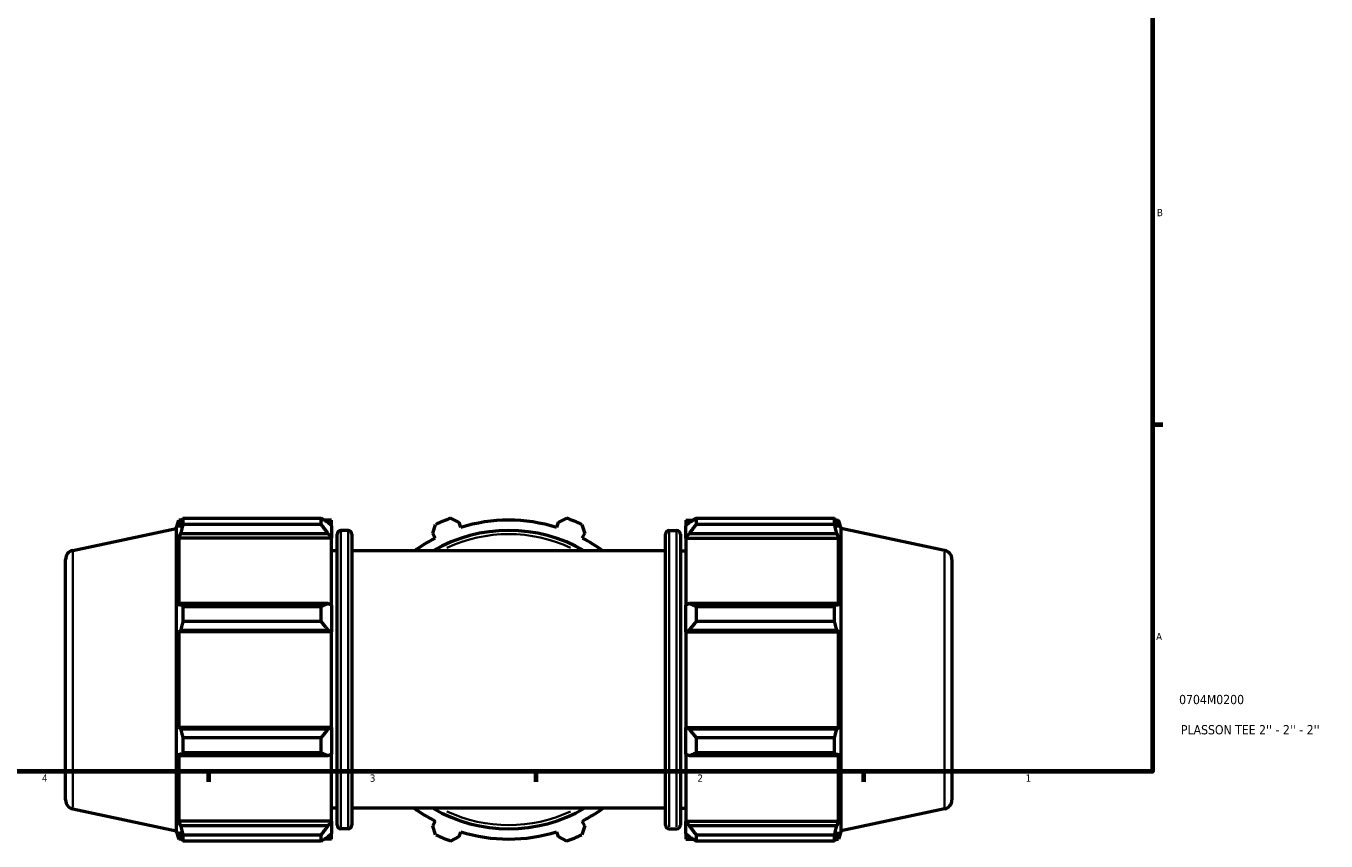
# Model space of a CAD drawing. Header units: inches. Extents: x 0.1 to 65.6, y -23.5 to 46.8.
# Tile 4 of 8: x 18.9 to 35.8, y 0.1 to 10.7. Entities that reach past the tile are written whole.
import ezdxf

# ---------------------------------------------------------------- set-up
doc = ezdxf.new("R2010")
doc.units = ezdxf.units.IN
doc.header["$MEASUREMENT"] = 0
for name, color, linetype, lineweight in [('Border (ANSI)', 7, 'Continuous', 70), ('Title (ANSI)', 7, 'Continuous', 50), ('Visible (ANSI)', 7, 'Continuous', 50), ('Visible Narrow (ANSI)', 7, 'Continuous', 35)]:
    doc.layers.add(name, color=color, linetype=linetype, lineweight=lineweight)
doc.styles.add('Note Text (ANSI)', font='tahoma.ttf')
doc.styles.add('Text Style29', font='tahoma.ttf')

# ---------------------------------------------------------------- blocks, each defined once
blk = doc.blocks.new('Borders Default Border')
at = {"layer": 'Border (ANSI)'}
for p, q in [((33.5, 5.5), (33.634, 5.5)), ((21.25, 1), (21.25, 0.866)), ((25.5, 1), (25.5, 0.866)), ((29.75, 1), (29.75, 0.866))]:
    blk.add_line(p, q, dxfattribs=at)
at = {"layer": 'Border (ANSI)', "flags": 128}
blk.add_lwpolyline([(0.5, 1), (0.5, 21), (33.5, 21), (33.5, 1), (0.5, 1)], dxfattribs=at)
at = {"layer": 'Border (ANSI)', "color": 5, "true_color": 0x0000ff, "char_height": 0.0945, "attachment_point": 7, "style": 'Note Text (ANSI)'}
for s, insert in [('B', (33.558, 8.203)), ('A', (33.547, 2.703)), ('4', (19.092, 0.866)), ('3', (23.346, 0.864)), ('2', (27.596, 0.866)), ('1', (31.854, 0.866))]:
    blk.add_mtext(s, dxfattribs=dict(at, insert=insert))
blk = doc.blocks.new('Title Blocks ANSI - Large')
at = {"layer": 'Title (ANSI)', "color": 5, "true_color": 0x0000ff, "style": 'Text Style29'}
for tag, p in [('PART_NUMBER_001', (0.345, 0.873)), ('DESCRIPTION_001', (0.369, 0.481))]:
    blk.add_attdef(tag, p, '', height=0.12, dxfattribs=at)

msp = doc.modelspace()

# ---------------------------------------------------------------- linework, layer by layer
at = {"layer": 'Visible (ANSI)'}
for p, q in [((20.834, 4.153), (20.869, 4.26)), ((20.869, 4.26), (20.869, 4.164)), ((20.907, 4.26), (20.869, 4.26)), ((20.891, 4.228), (20.869, 4.164)), ((20.92, 4.284), (22.713, 4.284)), ((20.92, 4.284), (20.92, 4.204)), ((22.713, 4.204), (22.713, 4.284)), ((22.847, 4.26), (22.752, 4.26)), ((22.847, 4.186), (22.802, 4.228)), ((22.847, 4.186), (22.847, 4.26)), ((24.393, 4.284), (24.505, 4.228)), ((24.525, 4.164), (24.505, 4.228)), ((25.789, 4.228), (25.769, 4.164)), ((25.789, 4.228), (25.9, 4.284)), ((27.447, 4.26), (27.447, 4.186)), ((27.447, 4.26), (27.542, 4.26)), ((27.491, 4.228), (27.447, 4.186)), ((27.58, 4.284), (27.58, 4.204)), ((27.58, 4.284), (29.374, 4.284)), ((29.374, 4.204), (29.374, 4.284)), ((29.386, 4.26), (29.424, 4.26)), ((29.424, 4.164), (29.403, 4.228)), ((29.424, 4.164), (29.424, 4.26)), ((29.459, 4.153), (29.424, 4.26)), ((19.491, 3.867), (20.834, 4.153)), ((20.834, 4.153), (20.834, 0.229)), ((20.869, 4.026), (20.891, 4.086)), ((20.891, 4.086), (22.802, 4.086)), ((22.713, 4.204), (20.92, 4.204)), ((22.802, 4.086), (22.847, 4.046)), ((22.847, 4.186), (22.847, 4.046)), ((22.92, 0.302), (22.92, 4.079)), ((23.065, 4.127), (22.968, 4.127)), ((23.112, 4.079), (23.112, 0.302)), ((24.161, 4.086), (24.199, 4.204)), ((24.161, 4.086), (24.191, 4.026)), ((26.094, 4.204), (26.133, 4.086)), ((26.102, 4.026), (26.133, 4.086)), ((27.182, 0.302), (27.182, 4.079)), ((27.229, 4.127), (27.326, 4.127)), ((27.374, 4.079), (27.374, 0.302)), ((27.447, 4.046), (27.447, 4.186)), ((27.447, 4.046), (27.491, 4.086)), ((27.491, 4.086), (29.403, 4.086)), ((29.374, 4.204), (27.58, 4.204)), ((29.403, 4.086), (29.424, 4.026)), ((29.459, 0.229), (29.459, 4.153)), ((30.803, 3.867), (29.459, 4.153)), ((20.869, 4.026), (20.869, 3.146)), ((22.847, 4.026), (20.869, 4.026)), ((22.847, 4.046), (22.847, 4.026)), ((22.847, 3.157), (22.847, 4.026)), ((27.447, 4.026), (27.447, 4.046)), ((27.447, 4.026), (27.447, 3.157)), ((27.447, 4.026), (29.424, 4.026)), ((29.424, 3.146), (29.424, 4.026)), ((19.397, 0.63), (19.397, 3.751)), ((22.92, 3.86), (22.847, 3.86)), ((27.182, 3.86), (23.112, 3.86)), ((27.374, 3.86), (27.447, 3.86)), ((30.897, 3.751), (30.897, 0.63)), ((20.891, 3.177), (20.869, 3.146)), ((22.802, 3.177), (20.891, 3.177)), ((20.92, 3.139), (22.713, 3.139)), ((20.92, 3.139), (20.92, 2.944)), ((22.713, 2.944), (22.713, 3.139)), ((22.847, 3.157), (22.802, 3.177)), ((22.847, 3.157), (22.847, 2.82)), ((27.491, 3.177), (27.447, 3.157)), ((27.447, 2.82), (27.447, 3.157)), ((29.403, 3.177), (27.491, 3.177)), ((27.58, 3.139), (27.58, 2.944)), ((27.58, 3.139), (29.374, 3.139)), ((29.374, 2.944), (29.374, 3.139)), ((29.424, 3.146), (29.403, 3.177)), ((22.713, 2.944), (20.92, 2.944)), ((29.374, 2.944), (27.58, 2.944)), ((20.869, 2.813), (20.891, 2.833)), ((20.869, 2.813), (20.869, 1.569)), ((22.847, 2.813), (20.869, 2.813)), ((20.891, 2.833), (22.802, 2.833)), ((22.802, 2.833), (22.847, 2.82)), ((22.847, 2.82), (22.847, 2.813)), ((22.847, 1.569), (22.847, 2.813)), ((27.447, 2.82), (27.491, 2.833)), ((27.447, 2.813), (27.447, 2.82)), ((27.447, 2.813), (27.447, 1.569)), ((27.447, 2.813), (29.424, 2.813)), ((27.491, 2.833), (29.403, 2.833)), ((29.403, 2.833), (29.424, 2.813)), ((29.424, 1.569), (29.424, 2.813)), ((20.891, 1.549), (20.869, 1.569)), ((22.847, 1.569), (20.869, 1.569)), ((22.802, 1.549), (20.891, 1.549)), ((22.847, 1.562), (22.802, 1.549)), ((22.847, 1.569), (22.847, 1.562)), ((22.847, 1.562), (22.847, 1.225)), ((27.447, 1.562), (27.447, 1.569)), ((27.447, 1.569), (29.424, 1.569)), ((27.447, 1.225), (27.447, 1.562)), ((27.491, 1.549), (27.447, 1.562)), ((29.403, 1.549), (27.491, 1.549)), ((29.424, 1.569), (29.403, 1.549)), ((20.92, 1.438), (22.713, 1.438)), ((20.92, 1.438), (20.92, 1.243)), ((22.713, 1.243), (22.713, 1.438)), ((27.58, 1.438), (27.58, 1.243)), ((27.58, 1.438), (29.374, 1.438)), ((29.374, 1.243), (29.374, 1.438)), ((20.869, 1.235), (20.869, 0.355)), ((20.869, 1.235), (20.891, 1.205)), ((20.891, 1.205), (22.802, 1.205)), ((22.713, 1.243), (20.92, 1.243)), ((22.802, 1.205), (22.847, 1.225)), ((22.847, 0.355), (22.847, 1.225)), ((27.447, 1.225), (27.491, 1.205)), ((27.447, 1.225), (27.447, 0.355)), ((27.491, 1.205), (29.403, 1.205)), ((29.374, 1.243), (27.58, 1.243)), ((29.403, 1.205), (29.424, 1.235)), ((29.424, 0.355), (29.424, 1.235)), ((19.491, 0.515), (20.834, 0.229)), ((22.92, 0.522), (22.847, 0.522)), ((27.182, 0.522), (23.112, 0.522)), ((27.374, 0.522), (27.447, 0.522)), ((30.803, 0.515), (29.459, 0.229)), ((20.891, 0.296), (20.869, 0.355)), ((22.847, 0.355), (20.869, 0.355)), ((22.847, 0.355), (22.847, 0.336)), ((24.191, 0.355), (24.161, 0.296)), ((26.133, 0.296), (26.102, 0.355)), ((27.447, 0.336), (27.447, 0.355)), ((27.447, 0.355), (29.424, 0.355)), ((29.424, 0.355), (29.403, 0.296)), ((20.834, 0.229), (20.869, 0.122)), ((20.869, 0.217), (20.869, 0.122)), ((20.869, 0.217), (20.891, 0.154)), ((22.802, 0.296), (20.891, 0.296)), ((20.92, 0.178), (22.713, 0.178)), ((20.92, 0.178), (20.92, 0.097)), ((22.713, 0.097), (22.713, 0.178)), ((22.847, 0.336), (22.802, 0.296)), ((22.802, 0.154), (22.847, 0.196)), ((22.847, 0.336), (22.847, 0.196)), ((22.847, 0.122), (22.847, 0.196)), ((23.065, 0.255), (22.968, 0.255)), ((24.199, 0.178), (24.161, 0.296)), ((24.505, 0.154), (24.525, 0.217)), ((25.769, 0.217), (25.789, 0.154)), ((26.133, 0.296), (26.094, 0.178)), ((27.229, 0.255), (27.326, 0.255)), ((27.447, 0.196), (27.447, 0.336)), ((27.491, 0.296), (27.447, 0.336)), ((27.447, 0.196), (27.491, 0.154)), ((27.447, 0.196), (27.447, 0.122)), ((29.403, 0.296), (27.491, 0.296)), ((27.58, 0.178), (27.58, 0.097)), ((27.58, 0.178), (29.374, 0.178)), ((29.374, 0.097), (29.374, 0.178)), ((29.403, 0.154), (29.424, 0.217)), ((29.459, 0.229), (29.424, 0.122)), ((29.424, 0.122), (29.424, 0.217)), ((20.907, 0.122), (20.869, 0.122)), ((22.713, 0.097), (20.92, 0.097)), ((22.847, 0.122), (22.752, 0.122)), ((24.505, 0.154), (24.393, 0.097)), ((25.9, 0.097), (25.789, 0.154)), ((27.447, 0.122), (27.542, 0.122)), ((29.374, 0.097), (27.58, 0.097)), ((29.386, 0.122), (29.424, 0.122))]:
    msp.add_line(p, q, dxfattribs=at)
for centre, radius, start, end in [((25.147, 2.191), 2.225, 109.792, 115.208), ((25.147, 2.191), 2.069, 72.5, 107.5), ((25.147, 2.191), 2.225, 64.792, 70.208), ((22.968, 4.079), 0.0473, 90, 180), ((23.065, 4.079), 0.0473, 0, 90), ((25.147, 2.191), 1.936, 59.5497, 120.4503), ((27.229, 4.079), 0.0473, 90, 180), ((27.326, 4.079), 0.0473, 0, 90), ((25.147, 2.191), 2.069, 117.5, 126.2493), ((25.147, 2.191), 2.069, 53.7507, 62.5), ((19.515, 3.751), 0.118, 102, 180), ((30.779, 3.751), 0.118, 0, 78), ((19.515, 0.63), 0.118, 180, 258), ((25.147, 2.191), 2.069, 233.7507, 242.5), ((25.147, 2.191), 1.936, 239.5497, 300.4503), ((25.147, 2.191), 2.069, 297.5, 306.2493), ((30.779, 0.63), 0.118, 282, 0), ((22.968, 0.302), 0.0473, 180, 270), ((23.065, 0.302), 0.0473, 270, 0), ((25.147, 2.191), 2.225, 244.792, 250.208), ((25.147, 2.191), 2.069, 252.5, 287.5), ((25.147, 2.191), 2.225, 289.792, 295.208), ((27.229, 0.302), 0.0473, 180, 270), ((27.326, 0.302), 0.0473, 270, 0)]:
    msp.add_arc(centre, radius, start, end, dxfattribs=at)
for points, weights in [([(20.891, 4.228), (20.905, 4.256), (20.92, 4.284)], [1.00182725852, 1.00132199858, 1]), ([(22.802, 4.228), (22.76, 4.256), (22.713, 4.284)], [1.00575734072, 1.01099689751, 1.01543414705]), ([(27.58, 4.284), (27.534, 4.256), (27.491, 4.228)], [1.01543414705, 1.01099689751, 1.00575734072]), ([(29.374, 4.284), (29.389, 4.256), (29.403, 4.228)], [1, 1.00132199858, 1.00182725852]), ([(20.92, 4.204), (20.905, 4.144), (20.891, 4.086)], [1, 1.00132199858, 1.00182725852]), ([(22.713, 4.204), (22.76, 4.144), (22.802, 4.086)], [1.01543414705, 1.01099689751, 1.00575734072]), ([(27.491, 4.086), (27.534, 4.144), (27.58, 4.204)], [1.00575734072, 1.01099689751, 1.01543414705]), ([(29.403, 4.086), (29.389, 4.144), (29.374, 4.204)], [1.00182725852, 1.00132199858, 1]), ([(20.891, 3.177), (20.905, 3.158), (20.92, 3.139)], [1.00182725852, 1.00132199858, 1]), ([(22.802, 3.177), (22.76, 3.158), (22.713, 3.139)], [1.00575734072, 1.01099689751, 1.01543414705]), ([(27.58, 3.139), (27.534, 3.158), (27.491, 3.177)], [1.01543414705, 1.01099689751, 1.00575734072]), ([(29.374, 3.139), (29.389, 3.158), (29.403, 3.177)], [1, 1.00132199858, 1.00182725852]), ([(20.92, 2.944), (20.905, 2.888), (20.891, 2.833)], [1, 1.00132199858, 1.00182725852]), ([(22.713, 2.944), (22.76, 2.888), (22.802, 2.833)], [1.01543414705, 1.01099689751, 1.00575734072]), ([(27.491, 2.833), (27.534, 2.888), (27.58, 2.944)], [1.00575734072, 1.01099689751, 1.01543414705]), ([(29.403, 2.833), (29.389, 2.888), (29.374, 2.944)], [1.00182725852, 1.00132199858, 1]), ([(20.891, 1.549), (20.905, 1.494), (20.92, 1.438)], [1.00182725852, 1.00132199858, 1]), ([(22.802, 1.549), (22.76, 1.494), (22.713, 1.438)], [1.00575734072, 1.01099689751, 1.01543414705]), ([(27.58, 1.438), (27.534, 1.494), (27.491, 1.549)], [1.01543414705, 1.01099689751, 1.00575734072]), ([(29.374, 1.438), (29.389, 1.494), (29.403, 1.549)], [1, 1.00132199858, 1.00182725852]), ([(20.92, 1.243), (20.905, 1.224), (20.891, 1.205)], [1, 1.00132199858, 1.00182725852]), ([(22.713, 1.243), (22.76, 1.224), (22.802, 1.205)], [1.01543414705, 1.01099689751, 1.00575734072]), ([(27.491, 1.205), (27.534, 1.224), (27.58, 1.243)], [1.00575734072, 1.01099689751, 1.01543414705]), ([(29.403, 1.205), (29.389, 1.224), (29.374, 1.243)], [1.00182725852, 1.00132199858, 1]), ([(20.891, 0.296), (20.905, 0.238), (20.92, 0.178)], [1.00182725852, 1.00132199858, 1]), ([(22.802, 0.296), (22.76, 0.238), (22.713, 0.178)], [1.00575734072, 1.01099689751, 1.01543414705]), ([(27.58, 0.178), (27.534, 0.238), (27.491, 0.296)], [1.01543414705, 1.01099689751, 1.00575734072]), ([(29.374, 0.178), (29.389, 0.238), (29.403, 0.296)], [1, 1.00132199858, 1.00182725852]), ([(20.92, 0.097), (20.905, 0.126), (20.891, 0.154)], [1, 1.00132199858, 1.00182725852]), ([(22.713, 0.097), (22.76, 0.126), (22.802, 0.154)], [1.01543414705, 1.01099689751, 1.00575734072]), ([(27.491, 0.154), (27.534, 0.126), (27.58, 0.097)], [1.00575734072, 1.01099689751, 1.01543414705]), ([(29.403, 0.154), (29.389, 0.126), (29.374, 0.097)], [1.00182725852, 1.00132199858, 1])]:
    msp.add_rational_spline(points, weights, degree=2, dxfattribs=at)
at = {"layer": 'Visible Narrow (ANSI)'}
for p, q in [((22.968, 4.103), (22.968, 0.279)), ((23.065, 0.279), (23.065, 4.103)), ((27.229, 4.103), (27.229, 0.279)), ((27.326, 0.279), (27.326, 4.103)), ((19.491, 3.846), (19.491, 0.535)), ((30.803, 0.535), (30.803, 3.846))]:
    msp.add_line(p, q, dxfattribs=at)
for start, end in [(64.8797, 115.1203), (244.8797, 295.1203)]:
    msp.add_arc((25.147, 2.191), 1.888, start, end, dxfattribs=at)

# ---------------------------------------------------------------- block references
msp.add_blockref('Borders Default Border', (0, 0))
msp.add_blockref('Title Blocks ANSI - Large', (33.5, 1)).add_auto_attribs({'PART_NUMBER_001': '0704M0200', 'DESCRIPTION_001': "PLASSON TEE 2'' - 2'' - 2''"})

doc.saveas('drawing.dxf')
